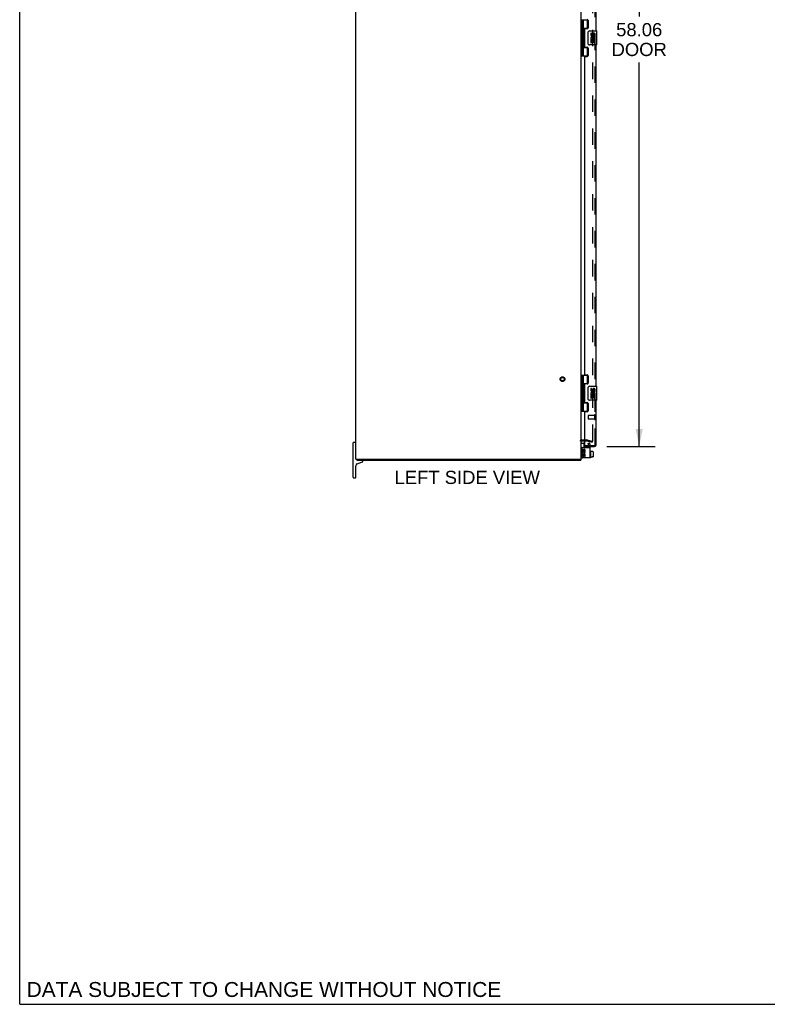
# Model space of a CAD drawing. Header units: inches. Extents: x 0 to 212, y 0 to 138.
# Tile 1 of 8: x 0 to 53, y 0 to 70. Entities that reach past the tile are written whole.
import ezdxf

# ---------------------------------------------------------------- set-up
doc = ezdxf.new("R2010")
doc.units = ezdxf.units.IN
doc.header["$LTSCALE"] = 11.6875
doc.header["$MEASUREMENT"] = 0
doc.linetypes.add('HIDDEN', pattern=[0.2, 0.1, -0.1])
doc.layers.get('0').update_dxf_attribs({"linetype": 'CONTINUOUS'})
for name, color, linetype in [('DEFAULT_2', 8, 'HIDDEN'), ('DIMENSIONS', 7, 'CONTINUOUS'), ('DOOR_ASSEMBLY', 7, 'CONTINUOUS')]:
    doc.layers.add(name, color=color, linetype=linetype)
doc.styles.get("Standard").update_dxf_attribs({"font": 'arial.ttf'})
doc.dimstyles.new('DIMSTYLE_1', dxfattribs={"dimtxt": 0.9375, "dimasz": 1.25, "dimexe": 0.09, "dimexo": 0.07, "dimgap": 0.0375, "dimtad": 0, "dimtih": 1, "dimtoh": 1, "dimzin": 4, "dimdsep": 46, "dimtxsty": 'Standard', "dimblk": '_FILLED', "dimblk1": '_FILLED', "dimblk2": '_FILLED', "dimcen": 0.09, "dimadec": 3, "dimazin": 1, "dimtfac": 1, "dimtdec": 3, "dimtofl": 0, "dimtmove": 0, "dimatfit": 3, "dimldrblk": '_FILLED', "dimfxl": 0, "dimtolj": 1, "dimtzin": 4, "dimarcsym": 0})

# ---------------------------------------------------------------- blocks, each defined once
blk = doc.blocks.new('_FILLED')
at = {"color": 0, "linetype": 'ByBlock'}
blk.add_solid([(0, 0), (-1, 0.2), (-1, -0.2)], dxfattribs=at)
blk = doc.blocks.new('*D5')
at = {"layer": 'DIMENSIONS', "color": 2, "linetype": 'Continuous'}
for p, q in [((41.721, 97.704), (45.147, 97.704)), ((44.022, 97.704), (44.022, 70.197)), ((44.022, 39.641), (44.022, 66.915)), ((41.721, 39.641), (45.147, 39.641))]:
    blk.add_line(p, q, dxfattribs=at)
at = {"layer": 'DIMENSIONS', "color": 2, "linetype": 'Continuous', "xscale": 1.25, "yscale": 1.25, "zscale": 1.25}
for p, rotation in [((44.022, 97.704), 90), ((44.022, 39.641), 270)]:
    blk.add_blockref('_FILLED', p, dxfattribs=dict(at, rotation=rotation))
at = {"layer": 'DIMENSIONS', "color": 2, "linetype": 'Continuous', "insert": (44.022, 69.728), "char_height": 0.9375, "width": 3.92426, "attachment_point": 2, "line_spacing_factor": 0.9}
blk.add_mtext('58.06\\PDOOR', dxfattribs=at)

msp = doc.modelspace()

# ---------------------------------------------------------------- linework, layer by layer
at = {"color": 7, "linetype": 'Continuous'}
for p, q in [((0, 0), (0, 137.5)), ((23.695, 37.4475), (23.695, 39.8975)), ((23.87, 39.9225), (23.72, 39.9225)), ((39.935, 39.8851), (40.0725, 39.8851)), ((40.0825, 39.8751), (40.0825, 39.56)), ((40.5625, 39.3417), (40.5425, 39.3417)), ((40.5725, 39.3317), (40.5725, 38.8447)), ((40.6795, 39.2896), (40.5725, 39.2896)), ((40.6795, 39.2896), (40.6795, 39.2742)), ((40.7375, 39.2742), (40.6795, 39.2742)), ((40.7475, 39.2631), (40.7475, 38.9079)), ((23.8975, 38.7475), (23.9947, 38.7475)), ((23.948, 38.7475), (23.948, 38.6725)), ((23.9871, 38.404), (24.3555, 38.5381)), ((24.395, 38.5945), (24.395, 38.6125)), ((39.7826, 38.7475), (39.8949, 38.7475)), ((39.872, 38.7475), (39.872, 38.6725)), ((39.975, 38.8226), (39.9885, 38.8226)), ((40.5625, 38.8347), (40.5425, 38.8347)), ((40.6795, 38.8802), (40.5725, 38.8802)), ((40.7375, 38.8966), (40.6795, 38.8966)), ((40.6795, 38.8802), (40.6795, 38.8966)), ((23.895, 37.4475), (23.895, 38.2725)), ((23.72, 37.4225), (23.87, 37.4225)), ((0, 0), (212.5, 0))]:
    msp.add_line(p, q, dxfattribs=at)
at = {"color": 3, "linetype": 'Continuous'}
for p, q in [((23.895, 38.7475), (23.895, 98.5975)), ((39.895, 38.7475), (39.895, 98.5975)), ((39.937, 40.0475), (40.138, 40.0475)), ((39.9285, 39.5), (39.9285, 38.8826)), ((39.9942, 39.4446), (39.9478, 39.4446)), ((39.9478, 39.4446), (39.9478, 39.344)), ((39.9885, 39.56), (40.5325, 39.56)), ((39.9942, 39.344), (39.9942, 39.4446)), ((40.0423, 39.3902), (40.0423, 39.3392)), ((40.0871, 39.344), (40.087, 39.375)), ((40.1334, 39.375), (40.1334, 39.2744)), ((40.1334, 39.2744), (40.1798, 39.2744)), ((40.1798, 39.2744), (40.1798, 39.375)), ((40.5325, 38.8226), (40.5325, 39.56)), ((23.895, 38.7475), (23.8975, 38.7475)), ((23.948, 38.6725), (39.872, 38.6725)), ((24.0049, 38.7475), (39.7826, 38.7475)), ((39.8949, 38.7475), (39.895, 38.7475)), ((39.9613, 39.1042), (39.9478, 39.1042)), ((39.9478, 39.1042), (39.9478, 38.9342)), ((39.9478, 38.9342), (39.9942, 38.9342)), ((39.9867, 39.1042), (40.0069, 39.1184)), ((40.1798, 39.1042), (39.9867, 39.1042)), ((40.5325, 38.8226), (39.9885, 38.8226)), ((39.9942, 39.0578), (40.0423, 39.0578)), ((39.9942, 38.9342), (39.9942, 39.0578)), ((40.0423, 39.0578), (40.0423, 38.9574)), ((40.0423, 38.9574), (40.087, 38.9574)), ((40.087, 39.0578), (40.1334, 39.0578)), ((40.087, 38.9574), (40.087, 39.0578)), ((40.1277, 39.1308), (40.1703, 39.1123)), ((40.1334, 39.0578), (40.1334, 38.9342)), ((40.1334, 38.9342), (40.1798, 38.9342)), ((40.1798, 38.9342), (40.1798, 39.1042))]:
    msp.add_line(p, q, dxfattribs=at)
at = {"color": 7, "linetype": 'Continuous'}
for centre, radius, start, end in [((23.72, 39.8975), 0.025, 90, 180), ((23.87, 39.8975), 0.025, 0, 90), ((39.935, 39.8451), 0.04, 90, 180), ((40.0725, 39.8751), 0.01, 0, 90), ((40.5425, 39.3317), 0.01, 90, 180.000005), ((40.5625, 39.3317), 0.01, 359.999995, 90), ((24.035, 38.8125), 0.14, 207.705571, 231.573456), ((24.335, 38.6125), 0.06, 360, 90), ((24.335, 38.5945), 0.06, 290, 360), ((39.975, 38.9026), 0.08, 180, 270), ((40.4144, 38.8382), 0.0162, 253.790962, 286.209038), ((40.5425, 38.8447), 0.01, 179.999995, 270), ((40.5625, 38.8447), 0.01, 270, 0.000005), ((24.035, 38.2725), 0.14, 110, 180), ((23.72, 37.4475), 0.025, 180, 270), ((23.87, 37.4475), 0.025, 270, 360)]:
    msp.add_arc(centre, radius, start, end, dxfattribs=at)
at = {"color": 3, "linetype": 'Continuous'}
for centre, radius, start, end in [((39.937, 40.0055), 0.042, 90, 180), ((39.9885, 39.5), 0.06, 90, 180), ((40.0614, 39.1583), 0.1137, 161.419882, 206.196295), ((40.0174, 39.344), 0.0696, 180, 360), ((40.0638, 39.1584), 0.116, 336.596647, 161.879131), ((40.0174, 39.344), 0.0232, 180, 261.229462), ((40.0638, 39.1584), 0.0696, 336.596647, 215.112175), ((40.017, 39.3476), 0.0267, 263.428547, 341.76278), ((40.1103, 39.375), 0.0696, 359.991136, 167.433789), ((40.1102, 39.375), 0.0232, 0, 180.048471), ((39.9885, 38.8826), 0.06, 180, 270), ((40.0638, 39.1584), 0.116, 205.737045, 207.853202)]:
    msp.add_arc(centre, radius, start, end, dxfattribs=at)
at = {"color": 7, "linetype": 'Continuous'}
for centre, major_axis, ratio, start_param, end_param in [((40.7375, 39.2631), (0, 0.0111), 0.8988338, -1.5707963, 0), ((40.7375, 38.9079), (0, 0.0113), 0.8861604, -3.1415927, -1.5707963)]:
    msp.add_ellipse(centre, major_axis=major_axis, ratio=ratio, start_param=start_param, end_param=end_param, dxfattribs=at)
at = {"layer": 'DEFAULT_2', "color": 8, "linetype": 'HIDDEN'}
for p, q in [((40.7076, 97.3062), (40.7076, 40.0388)), ((39.937, 40.1225), (40.2956, 40.1225)), ((40.138, 40.0475), (40.2956, 40.0475)), ((40.3021, 40.0466), (40.6882, 39.9432)), ((40.3215, 40.1191), (40.7076, 40.0156)), ((40.3871, 39.8485), (40.4772, 39.9005)), ((40.5185, 39.829), (40.4772, 39.9005)), ((40.6882, 39.9432), (40.7076, 40.0156)), ((40.4285, 39.777), (40.3871, 39.8485)), ((40.4285, 39.56), (40.4285, 39.777)), ((40.5325, 39.56), (40.5325, 39.777))]:
    msp.add_line(p, q, dxfattribs=at)
for points in [[(40.6931, 40.0238), (40.6928, 40.0238), (40.6912, 40.0239), (40.6895, 40.0242)], [(40.7076, 40.0388), (40.7075, 40.037), (40.7072, 40.0354), (40.7068, 40.0337), (40.7061, 40.0322), (40.7053, 40.0307), (40.7043, 40.0293), (40.7032, 40.028), (40.702, 40.0269), (40.7006, 40.026), (40.6992, 40.0251), (40.6977, 40.0245), (40.6961, 40.0241), (40.6944, 40.0238), (40.6931, 40.0238)]]:
    msp.add_lwpolyline(points, dxfattribs=at)
for radius in [0.1635, 0.124]:
    msp.add_circle((38.57, 44.4224), radius, dxfattribs=at)
for centre, radius, start, end in [((39.937, 40.0055), 0.117, 90, 180), ((40.2956, 40.0225), 0.1, 75, 90), ((40.2956, 40.0225), 0.025, 75, 90), ((40.4285, 39.777), 0.104, 0, 30)]:
    msp.add_arc(centre, radius, start, end, dxfattribs=at)
at = {"layer": 'DOOR_ASSEMBLY', "color": 8, "linetype": 'HIDDEN'}
for p, q in [((40.888, 39.7581), (40.888, 97.5869)), ((40.388, 41.8301), (40.388, 41.6021)), ((40.845, 41.8401), (40.398, 41.8401)), ((40.845, 41.5921), (40.398, 41.5921)), ((40.845, 41.8581), (40.845, 41.5741)), ((40.138, 39.7161), (40.846, 39.7161)), ((40.423, 39.7161), (40.423, 39.6411)), ((40.5792, 39.7161), (40.5792, 39.6411))]:
    msp.add_line(p, q, dxfattribs=at)
at = {"layer": 'DOOR_ASSEMBLY', "color": 3, "linetype": 'Continuous'}
for p, q in [((40.963, 69.1725), (40.963, 93.4226)), ((40.138, 69.299), (40.138, 68.046)), ((40.169, 69.33), (40.325, 69.33)), ((40.388, 69.92), (40.388, 69.393)), ((40.169, 68.015), (40.325, 68.015)), ((40.388, 67.952), (40.388, 67.425)), ((40.963, 43.9224), (40.963, 68.1725)), ((40.138, 67.331), (40.138, 44.7639)), ((40.169, 67.362), (40.325, 67.362)), ((40.169, 44.7329), (40.325, 44.7329)), ((40.325, 44.0799), (40.169, 44.0799)), ((40.388, 44.6699), (40.388, 44.1429)), ((40.138, 44.0489), (40.138, 42.7959)), ((40.169, 42.7649), (40.325, 42.7649)), ((40.388, 42.7019), (40.388, 42.1749)), ((40.963, 39.7581), (40.963, 42.9224)), ((40.138, 42.0809), (40.138, 39.7161)), ((40.325, 42.1119), (40.169, 42.1119)), ((40.138, 39.6411), (40.846, 39.6411))]:
    msp.add_line(p, q, dxfattribs=at)
at = {"layer": 'DOOR_ASSEMBLY', "color": 7, "linetype": 'Continuous'}
for p, q in [((39.895, 69.952), (40.3792, 69.952)), ((39.934, 69.952), (39.934, 67.393)), ((40.033, 69.952), (40.033, 69.2646)), ((40.033, 69.3615), (40.3795, 69.3615)), ((40.3218, 69.3525), (40.3732, 69.3525)), ((40.3218, 69.3525), (40.3218, 69.33)), ((40.353, 69.3615), (40.353, 69.952)), ((40.033, 69.0643), (40.033, 68.2806)), ((40.0495, 69.0945), (40.0495, 69.2345)), ((40.398, 68.2725), (40.398, 69.0725)), ((40.498, 69.1725), (41.008, 69.1725)), ((40.6362, 69.0183), (40.5733, 69.0183)), ((40.5733, 69.0183), (40.5733, 68.882)), ((40.6259, 68.557), (40.6533, 68.5762)), ((40.6362, 68.882), (40.6362, 69.0183)), ((40.7013, 68.9445), (40.7013, 68.8755)), ((40.7619, 68.882), (40.7619, 68.9239)), ((40.817, 68.593), (40.8747, 68.568)), ((40.8248, 68.7877), (40.8248, 68.924)), ((40.8248, 68.7877), (40.8854, 68.7877)), ((40.8854, 68.7877), (40.8854, 68.9445)), ((40.8854, 68.604), (40.8854, 68.657)), ((41.023, 68.1875), (41.023, 69.1575)), ((40.033, 68.0803), (40.033, 67.393)), ((40.033, 67.9835), (40.3795, 67.9835)), ((40.0495, 68.1105), (40.0495, 68.2505)), ((40.3218, 68.015), (40.3218, 67.9925)), ((40.3732, 67.9925), (40.3218, 67.9925)), ((40.353, 67.393), (40.353, 67.9835)), ((41.008, 68.1725), (40.498, 68.1725)), ((40.5915, 68.557), (40.5733, 68.557)), ((40.5733, 68.557), (40.5733, 68.3267)), ((40.5733, 68.3267), (40.6362, 68.3267)), ((40.6259, 68.557), (40.8854, 68.557)), ((40.6362, 68.4942), (40.7013, 68.4942)), ((40.6362, 68.3267), (40.6362, 68.4942)), ((40.7013, 68.4942), (40.7013, 68.3581)), ((40.7013, 68.3581), (40.7619, 68.3581)), ((40.7619, 68.4942), (40.8248, 68.4942)), ((40.7619, 68.3581), (40.7619, 68.4942)), ((40.8248, 68.3267), (40.8248, 68.4942)), ((40.8248, 68.3267), (40.8854, 68.3267)), ((40.8854, 68.3267), (40.8854, 68.557)), ((39.895, 67.393), (40.3792, 67.393)), ((39.895, 44.7019), (40.3792, 44.7019)), ((39.934, 44.7019), (39.934, 42.1429)), ((40.033, 44.7019), (40.033, 44.0145)), ((40.033, 44.1114), (40.3795, 44.1114)), ((40.3218, 44.1024), (40.3732, 44.1024)), ((40.3218, 44.1024), (40.3218, 44.0799)), ((40.353, 44.1114), (40.353, 44.7019)), ((40.033, 43.8142), (40.033, 43.0305)), ((40.0495, 43.8444), (40.0495, 43.9844)), ((40.398, 43.0224), (40.398, 43.8224)), ((40.498, 43.9224), (41.008, 43.9224)), ((40.6362, 43.7682), (40.5733, 43.7682)), ((40.5733, 43.7682), (40.5733, 43.6318)), ((40.6362, 43.6318), (40.6362, 43.7682)), ((40.7013, 43.6944), (40.7013, 43.6254)), ((40.7619, 43.6318), (40.7619, 43.6738)), ((40.8248, 43.5375), (40.8248, 43.6738)), ((40.8248, 43.5375), (40.8854, 43.5375)), ((40.8854, 43.5375), (40.8854, 43.6943)), ((40.8854, 43.3539), (40.8854, 43.4068)), ((41.023, 42.9374), (41.023, 43.9074)), ((40.033, 42.8302), (40.033, 42.1429)), ((40.033, 42.7334), (40.3795, 42.7334)), ((40.0495, 42.8604), (40.0495, 43.0004)), ((40.3218, 42.7649), (40.3218, 42.7424)), ((40.3732, 42.7424), (40.3218, 42.7424)), ((40.353, 42.1429), (40.353, 42.7334)), ((41.008, 42.9224), (40.498, 42.9224)), ((40.5915, 43.3069), (40.5733, 43.3069)), ((40.5733, 43.3069), (40.5733, 43.0765)), ((40.5733, 43.0765), (40.6362, 43.0765)), ((40.6259, 43.3069), (40.6533, 43.3261)), ((40.6259, 43.3069), (40.8854, 43.3069)), ((40.6362, 43.244), (40.7013, 43.244)), ((40.6362, 43.0765), (40.6362, 43.244)), ((40.7013, 43.244), (40.7013, 43.108)), ((40.7013, 43.108), (40.7619, 43.108)), ((40.7619, 43.244), (40.8248, 43.244)), ((40.7619, 43.108), (40.7619, 43.244)), ((40.817, 43.3429), (40.8747, 43.3179)), ((40.8248, 43.0765), (40.8248, 43.244)), ((40.8248, 43.0765), (40.8854, 43.0765)), ((40.8854, 43.0765), (40.8854, 43.3069)), ((39.895, 42.1429), (40.3792, 42.1429)), ((40.138, 39.6411), (40.138, 39.7161))]:
    msp.add_line(p, q, dxfattribs=at)
for points in [[(40.033, 69.3084), (40.0339, 69.2999), (40.0359, 69.2904), (40.039, 69.28), (40.0429, 69.2688), (40.0473, 69.2572), (40.0521, 69.2454), (40.057, 69.2338), (40.0617, 69.2221), (40.066, 69.2106), (40.0698, 69.199), (40.0727, 69.1875), (40.0747, 69.176), (40.0753, 69.1645), (40.0747, 69.153), (40.0727, 69.1415), (40.0698, 69.13), (40.066, 69.1184), (40.0617, 69.1069), (40.057, 69.0952), (40.0522, 69.0835), (40.0473, 69.0717), (40.0429, 69.0601), (40.039, 69.049), (40.0359, 69.0385), (40.0339, 69.0291), (40.033, 69.0206)], [(40.398, 69.0725), (40.3982, 69.0788), (40.3988, 69.085), (40.3998, 69.0911), (40.4011, 69.0971), (40.4027, 69.103), (40.4047, 69.1086)], [(40.033, 68.3244), (40.0339, 68.3159), (40.0359, 68.3064), (40.039, 68.296), (40.0429, 68.2848), (40.0473, 68.2732), (40.0521, 68.2614), (40.057, 68.2498), (40.0617, 68.2381), (40.066, 68.2266), (40.0698, 68.215), (40.0727, 68.2035), (40.0747, 68.192), (40.0753, 68.1805), (40.0747, 68.169), (40.0727, 68.1575), (40.0698, 68.146), (40.066, 68.1344), (40.0617, 68.1229), (40.057, 68.1112), (40.0522, 68.0995), (40.0473, 68.0877), (40.0429, 68.0761), (40.039, 68.065), (40.0359, 68.0545), (40.0339, 68.0451), (40.033, 68.0366)], [(40.4047, 68.2363), (40.4027, 68.242), (40.4011, 68.2478), (40.3998, 68.2538), (40.3988, 68.26), (40.3982, 68.2662), (40.398, 68.2725)], [(40.033, 44.0583), (40.0339, 44.0497), (40.0359, 44.0403), (40.039, 44.0298), (40.0429, 44.0187), (40.0473, 44.0071), (40.0521, 43.9953), (40.057, 43.9836), (40.0617, 43.972), (40.066, 43.9604), (40.0698, 43.9489), (40.0727, 43.9374), (40.0747, 43.9259), (40.0753, 43.9144), (40.0747, 43.9029), (40.0727, 43.8914), (40.0698, 43.8799), (40.066, 43.8683), (40.0617, 43.8567), (40.057, 43.8451), (40.0522, 43.8334), (40.0473, 43.8216), (40.0429, 43.81), (40.039, 43.7989), (40.0359, 43.7884), (40.0339, 43.779), (40.033, 43.7704)], [(40.398, 43.8224), (40.3982, 43.8287), (40.3988, 43.8349), (40.3998, 43.841), (40.4011, 43.847), (40.4027, 43.8528), (40.4047, 43.8585)], [(40.033, 43.0743), (40.0339, 43.0657), (40.0359, 43.0563), (40.039, 43.0458), (40.0429, 43.0347), (40.0473, 43.0231), (40.0521, 43.0113), (40.057, 42.9996), (40.0617, 42.988), (40.066, 42.9764), (40.0698, 42.9649), (40.0727, 42.9534), (40.0747, 42.9419), (40.0753, 42.9304), (40.0747, 42.9189), (40.0727, 42.9074), (40.0698, 42.8959), (40.066, 42.8843), (40.0617, 42.8727), (40.057, 42.8611), (40.0522, 42.8494), (40.0473, 42.8376), (40.0429, 42.826), (40.039, 42.8149), (40.0359, 42.8044), (40.0339, 42.795), (40.033, 42.7864)], [(40.4047, 42.9862), (40.4027, 42.9919), (40.4011, 42.9977), (40.3998, 43.0037), (40.3988, 43.0098), (40.3982, 43.016), (40.398, 43.0224)]]:
    msp.add_lwpolyline(points, dxfattribs=at)
at = {"layer": 'DOOR_ASSEMBLY', "color": 3, "linetype": 'Continuous'}
for centre, radius, start, end in [((40.325, 69.92), 0.063, 0, 90), ((40.169, 69.299), 0.031, 90, 180), ((40.325, 69.393), 0.063, 270, 360), ((40.169, 68.046), 0.031, 180, 270), ((40.325, 67.952), 0.063, 0, 90), ((40.169, 67.331), 0.031, 90, 180), ((40.325, 67.425), 0.063, 270, 360), ((40.169, 44.7639), 0.031, 180, 270), ((40.169, 44.0489), 0.031, 90, 180), ((40.325, 44.6699), 0.063, 0, 90), ((40.325, 44.1429), 0.063, 270, 360), ((40.169, 42.7959), 0.031, 180, 270), ((40.325, 42.7019), 0.063, 0, 90), ((40.169, 42.0809), 0.031, 90, 180), ((40.325, 42.1749), 0.063, 270, 360), ((40.846, 39.7581), 0.117, 270, 360)]:
    msp.add_arc(centre, radius, start, end, dxfattribs=at)
at = {"layer": 'DOOR_ASSEMBLY', "color": 7, "linetype": 'Continuous'}
for centre, radius, start, end in [((39.9595, 69.2345), 0.09, 0, 35.187748), ((39.9595, 69.0945), 0.09, 324.812252, 360), ((40.498, 69.0725), 0.1, 90, 158.794594), ((40.7272, 68.6303), 0.1541, 161.419882, 206.196295), ((40.6676, 68.882), 0.0943, 180, 360), ((40.7305, 68.6305), 0.1572, 9.703137, 161.879131), ((40.7305, 68.6305), 0.0943, 336.596647, 215.112175), ((40.6676, 68.882), 0.0314, 180, 261.229462), ((40.667, 68.8868), 0.0362, 263.428547, 341.76278), ((40.7934, 68.924), 0.0943, 71.726666, 167.433789), ((40.7933, 68.924), 0.0314, 0, 180.048471), ((40.7934, 68.924), 0.0943, 12.540171, 71.70103), ((40.7305, 68.6305), 0.1572, 336.596647, 350.296863), ((41.008, 69.1575), 0.015, 0, 90), ((39.9595, 68.2505), 0.09, 0, 35.187748), ((39.9595, 68.1105), 0.09, 324.812252, 360), ((40.498, 68.2725), 0.1, 201.20502, 270), ((40.7305, 68.6305), 0.1572, 205.737045, 207.853202), ((41.008, 68.1875), 0.015, 270, 360), ((39.9595, 43.9844), 0.09, 0, 35.187748), ((39.9595, 43.8444), 0.09, 324.812252, 360), ((40.498, 43.8224), 0.1, 90, 158.794594), ((40.7272, 43.3801), 0.1541, 161.419882, 206.196295), ((40.6676, 43.6318), 0.0943, 180, 360), ((40.7305, 43.3804), 0.1572, 9.703137, 161.879131), ((40.7305, 43.3804), 0.0943, 336.596647, 215.112175), ((40.6676, 43.6318), 0.0314, 180, 261.229462), ((40.667, 43.6367), 0.0362, 263.428547, 341.76278), ((40.7934, 43.6739), 0.0943, 71.726666, 167.433789), ((40.7933, 43.6738), 0.0314, 0, 180.048471), ((40.7934, 43.6739), 0.0943, 12.540171, 71.70103), ((41.008, 43.9074), 0.015, 0, 90), ((39.9595, 43.0004), 0.09, 0, 35.187748), ((39.9595, 42.8604), 0.09, 324.812252, 360), ((40.498, 43.0224), 0.1, 201.20502, 270), ((40.7305, 43.3804), 0.1572, 205.737045, 207.853202), ((40.7305, 43.3804), 0.1572, 336.596647, 350.296863), ((41.008, 42.9374), 0.015, 270, 360)]:
    msp.add_arc(centre, radius, start, end, dxfattribs=at)
at = {"layer": 'DOOR_ASSEMBLY', "color": 8, "linetype": 'HIDDEN'}
for centre, radius, start, end in [((40.398, 41.8301), 0.01, 90, 180), ((40.398, 41.6021), 0.01, 180, 270), ((40.8665, 41.8581), 0.0215, 0, 180), ((40.8665, 41.5741), 0.0215, 180, 360), ((40.846, 39.7581), 0.042, 270, 360)]:
    msp.add_arc(centre, radius, start, end, dxfattribs=at)
at = {"layer": 'DOOR_ASSEMBLY', "color": 7, "linetype": 'Continuous'}
for centre in [(40.1221, 69.1645), (40.1221, 68.1805), (40.1221, 43.9144), (40.1221, 42.9304)]:
    msp.add_ellipse(centre, major_axis=(0, 0.1875), ratio=0.5625, start_param=1.0071888, end_param=2.1344039, dxfattribs=at)

# ---------------------------------------------------------------- texts
at = {"layer": 'DIMENSIONS', "color": 2, "linetype": 'Continuous', "attachment_point": 2, "line_spacing_factor": 0.9}
for s, insert, char_height, width in [('LEFT SIDE VIEW', (31.8026, 37.9111), 0.9375, 10.309015), ('DATA SUBJECT TO CHANGE WITHOUT NOTICE', (17.355, 1.5838), 1.0625, 33.660316)]:
    msp.add_mtext(s, dxfattribs=dict(at, insert=insert, char_height=char_height, width=width))

# ---------------------------------------------------------------- dimensions: what is measured, and where the dimension line sits
at = {"layer": 'DIMENSIONS', "color": 2, "linetype": 'Continuous'}
dim = msp.add_linear_dim(base=(44.0217, 39.6411), p1=(41.651, 97.7039), p2=(41.651, 39.6411), angle=270, text='<>\\PDOOR', dimstyle='DIMSTYLE_1', dxfattribs=at)
dim.commit()
dim.dimension.update_dxf_attribs({"geometry": '*D5', "text_midpoint": (44.0217, 68.556), "dimtype": 160})

doc.saveas('drawing.dxf')
